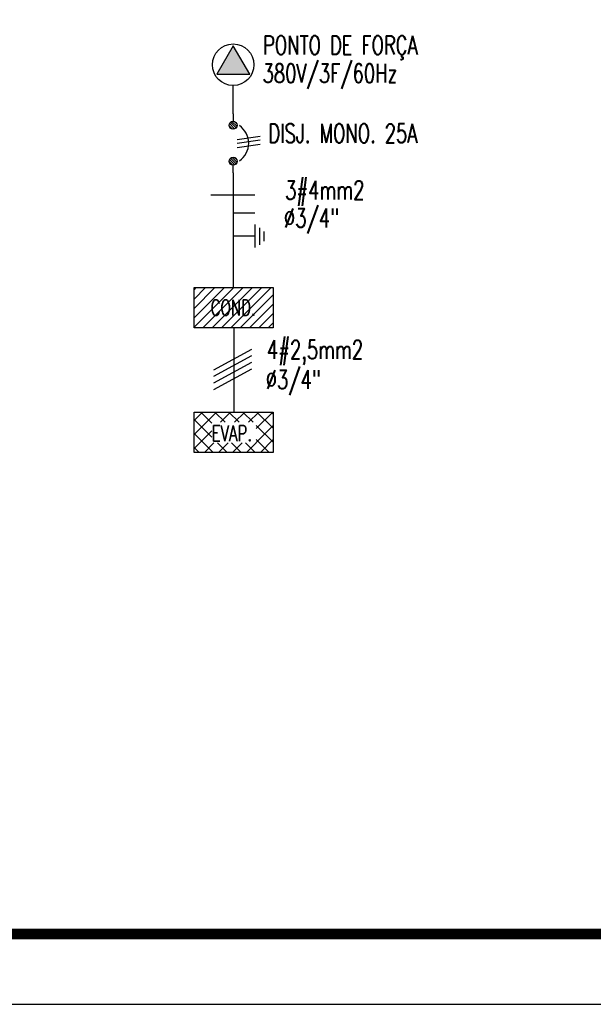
# Model space of a CAD drawing. Extents: x 40.7 to 137.4, y -250.8 to -221.5.
# Tile 224 of 256: x 113 to 115.7, y -250.8 to -246.1. Entities that reach past the tile are written whole.
import ezdxf

# ---------------------------------------------------------------- set-up
doc = ezdxf.new("R2010")
doc.units = 0
doc.header["$MEASUREMENT"] = 0
doc.linetypes.add('CONTINU', pattern=[0])
doc.layers.get('0').update_dxf_attribs({"linetype": 'CONTINUOUS'})
doc.layers.add('Esq. Elétrico', color=5, linetype='CONTINUOUS')
doc.layers.add('PRANCHA', color=8, linetype='CONTINUOUS')
doc.layers.add('I-TEXTOS', color=2, linetype='CONTINUOUS', lineweight=25)
doc.styles.add('XFINE', font='ROMANS.SHX', dxfattribs={"width": 0.8})

# ---------------------------------------------------------------- blocks, each defined once
blk = doc.blocks.new('*X40')
at = {"color": 0}
for p, q in [((235.6576, 277.2708), (235.694, 277.3073)), ((235.6583, 277.2892), (235.6756, 277.3065)), ((235.6639, 277.2594), (235.7054, 277.301)), ((235.9239, 277.272), (235.9595, 277.3076)), ((235.926, 277.2918), (235.9397, 277.3054)), ((235.9298, 277.2602), (235.9713, 277.3017)), ((235.6741, 277.252), (235.7129, 277.2908)), ((235.6895, 277.2497), (235.7152, 277.2754)), ((235.9397, 277.2524), (235.9791, 277.2918)), ((235.9545, 277.2496), (235.9819, 277.277))]:
    blk.add_line(p, q, dxfattribs=at)
blk = doc.blocks.new('_DatumBlank')
at = {"color": 0, "linetype": 'ByBlock', "lineweight": -2}
for p, q in [((0, 0.577), (-1, 0)), ((0, -0.577), (0, 0.577)), ((-1, 0), (0, -0.577))]:
    blk.add_line(p, q, dxfattribs=at)

msp = doc.modelspace()

# ---------------------------------------------------------------- hatches: boundary and pattern name
at = {"layer": 'Esq. Elétrico', "linetype": 'CONTINU'}
msp.add_hatch(color=4, dxfattribs=at).paths.add_polyline_path([(114.0577, -246.3709), (113.9787, -246.2341), (113.8997, -246.3709)])
at = {"layer": 'Esq. Elétrico', "ltscale": 0.8}
h = msp.add_hatch(dxfattribs=at)
h.set_pattern_fill('ANSI31', color=9, scale=0.01, style=0)
h.set_pattern_definition([(45, (-544.059235, -537.423238), (-0.0224506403, 0.0224506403), [])])
h.paths.add_polyline_path([(114.1707, -247.394), (113.7913, -247.394), (113.7913, -247.5875), (114.1707, -247.5875)])
h.paths.add_polyline_path([(113.8593, -247.5464), (114.1193, -247.5464), (114.1193, -247.4339), (113.8593, -247.4339)], flags=24)
h = msp.add_hatch(dxfattribs=at)
h.set_pattern_fill('ANSI37', color=9, scale=0.015, style=0)
h.set_pattern_definition([(45, (-116.347742, -339.492475), (-0.03367596, 0.03367596), []), (135, (-116.347742, -339.492475), (-0.03367596, -0.03367596), [])])
h.paths.add_polyline_path([(113.9019, -248.1175), (114.0752, -248.1175), (114.0752, -248.0425), (113.9019, -248.0425)], flags=24)
h.paths.add_polyline_path([(114.1707, -247.9907), (113.7913, -247.9907), (113.7913, -248.1843), (114.1707, -248.1843)])
h.paths.add_polyline_path([(113.8762, -248.04), (114.0893, -248.04), (114.0893, -248.1381), (113.8762, -248.1381)])

# ---------------------------------------------------------------- linework, layer by layer
at = {"layer": 'Esq. Elétrico', "color": 5}
for p, q in [((113.9778, -246.5599), (113.9778, -246.4248)), ((113.9778, -246.5599), (113.9778, -246.5961)), ((113.9778, -246.8433), (113.9778, -246.8071)), ((113.9778, -246.8433), (113.9778, -247.394)), ((113.981, -247.5875), (113.981, -247.9907))]:
    msp.add_line(p, q, dxfattribs=at)
at = {"layer": 'Esq. Elétrico', "color": 2, "linetype": 'Continuous'}
for p, q in [((113.9983, -246.6842), (114.1073, -246.6672)), ((113.9983, -246.7016), (114.1073, -246.6847)), ((113.9983, -246.7227), (114.1073, -246.7058)), ((113.8718, -246.9485), (113.9768, -246.9485)), ((113.9768, -246.9485), (114.0819, -246.9485)), ((113.9778, -247.0351), (114.0829, -247.0351)), ((114.0829, -247.0915), (114.0829, -247.202)), ((114.1054, -247.1073), (114.1054, -247.1896)), ((113.9778, -247.1463), (114.0829, -247.1463)), ((114.1253, -247.1256), (114.1253, -247.1713)), ((113.8849, -247.7879), (114.0674, -247.689)), ((113.8851, -247.8192), (114.0676, -247.7204)), ((113.8849, -247.8508), (114.0674, -247.7519)), ((113.8849, -247.8822), (114.0674, -247.7834))]:
    msp.add_line(p, q, dxfattribs=at)
at = {"layer": 'Esq. Elétrico', "color": 4}
for points in [[(113.7913, -247.394), (114.1707, -247.394), (114.1707, -247.5875), (113.7913, -247.5875)], [(113.7913, -247.9907), (114.1707, -247.9907), (114.1707, -248.1843), (113.7913, -248.1843)]]:
    msp.add_lwpolyline(points, close=True, dxfattribs=at)
at = {"layer": 'Esq. Elétrico', "color": 2, "linetype": 'Continuous'}
for centre, radius in [((113.9783, -246.3251), 0.0997), ((113.9778, -246.6152), 0.0191), ((113.9778, -246.788), 0.0191)]:
    msp.add_circle(centre, radius, dxfattribs=at)
msp.add_arc((113.9511, -246.7016), 0.1018, 303.9755, 56.0245, dxfattribs=at)
at = {"layer": 'PRANCHA'}
msp.add_line((95.2142, -250.8315), (137.3952, -250.8315), dxfattribs=at)
at = {"layer": 'PRANCHA', "const_width": 0.0506}
msp.add_lwpolyline([(96.0578, -221.794), (96.0578, -250.494), (137.0578, -250.494), (137.0578, -221.794), (96.0578, -221.794)], dxfattribs=at)

# ---------------------------------------------------------------- block references
at = {"layer": 'Esq. Elétrico', "color": 4, "linetype": 'CONTINU', "xscale": 0.1367999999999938, "yscale": 0.1367999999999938, "zscale": 0.1367999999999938, "rotation": 270}
msp.add_blockref('_DatumBlank', (113.9787, -246.3709), dxfattribs=at)
at = {"layer": 'Esq. Elétrico', "color": 9, "xscale": 0.6480000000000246, "yscale": 0.6480000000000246, "zscale": 0.6480000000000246, "rotation": 270}
msp.add_blockref('*X40', (-65.6989, -93.8907), dxfattribs=at)

# ---------------------------------------------------------------- texts
at = {"layer": 'I-TEXTOS', "color": 2, "linetype": 'Continuous', "style": 'XFINE', "width": 0.7}
for s, p in [('PONTO DE FORÇA', (114.1217, -246.2763)), ('380V/3F/60Hz', (114.1199, -246.4111)), ('DISJ. MONO. 25A', (114.1472, -246.6991)), ('3#4mm2', (114.2279, -246.9715)), ('%%c3/4"', (114.2223, -247.1051)), ('4#2,5mm2', (114.1405, -247.7364)), ('%%c3/4"', (114.1349, -247.8803))]:
    msp.add_text(s, height=0.09, dxfattribs=at).set_placement(p)
at = {"layer": 'I-TEXTOS', "color": 2, "style": 'XFINE', "width": 0.7}
for s, p in [('COND.', (113.8705, -247.5276)), ('EVAP.', (113.8754, -248.1304))]:
    msp.add_text(s, height=0.075, dxfattribs=at).set_placement(p)

doc.saveas('drawing.dxf')
